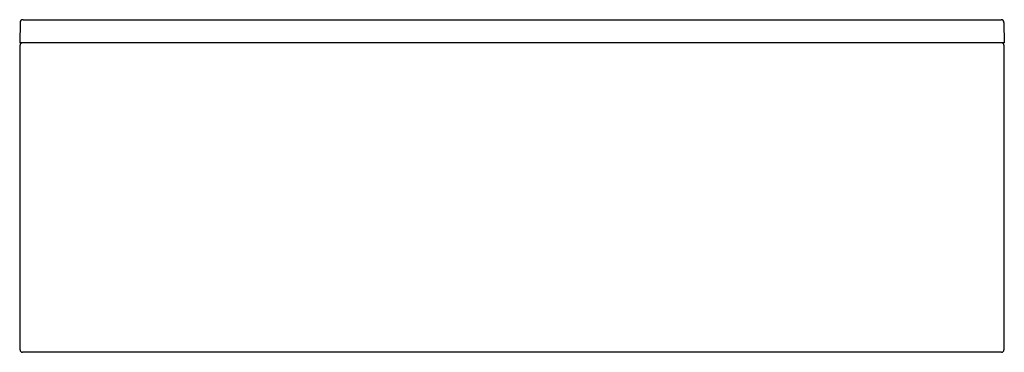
# Model space of a CAD drawing. Header units: millimetres. Extents: x 3824 to 3825.71, y 1654.54 to 1655.12.
import ezdxf

# ---------------------------------------------------------------- set-up
doc = ezdxf.new("R2010")
doc.units = ezdxf.units.MM
doc.layers.add('SANINDUSA', color=3, linetype='Continuous')

msp = doc.modelspace()

# ---------------------------------------------------------------- linework, layer by layer
at = {"layer": 'SANINDUSA'}
for p, q in [((3824.0043, 1655.1117), (3824.0037, 1655.0766)), ((3824.0098, 1655.1166), (3824.0093, 1655.1166)), ((3824.0098, 1655.1166), (3825.6989, 1655.1166)), ((3825.6989, 1655.1166), (3825.6994, 1655.1166)), ((3825.7044, 1655.1117), (3825.7051, 1655.0766)), ((3824.007, 1655.0766), (3824.0037, 1655.0766)), ((3824.0044, 1654.5466), (3824.0044, 1655.0726)), ((3825.7017, 1655.0766), (3824.007, 1655.0766)), ((3825.7051, 1655.0766), (3825.7017, 1655.0766)), ((3825.7044, 1655.0726), (3825.7044, 1654.5466)), ((3824.0099, 1654.5426), (3824.0084, 1654.5426)), ((3825.6989, 1654.5426), (3824.0099, 1654.5426)), ((3825.7004, 1654.5426), (3825.6989, 1654.5426))]:
    msp.add_line(p, q, dxfattribs=at)
for centre, radius, start, end in [((3824.0093, 1655.1116), 0.005, 90, 179), ((3825.6994, 1655.1116), 0.005, 1, 90), ((3824.0084, 1655.0726), 0.004, 90, 180), ((3825.7004, 1655.0726), 0.004, 0, 90), ((3824.0084, 1654.5466), 0.004, 180, 270), ((3825.7004, 1654.5466), 0.004, 270, 0)]:
    msp.add_arc(centre, radius, start, end, dxfattribs=at)

doc.saveas('drawing.dxf')
